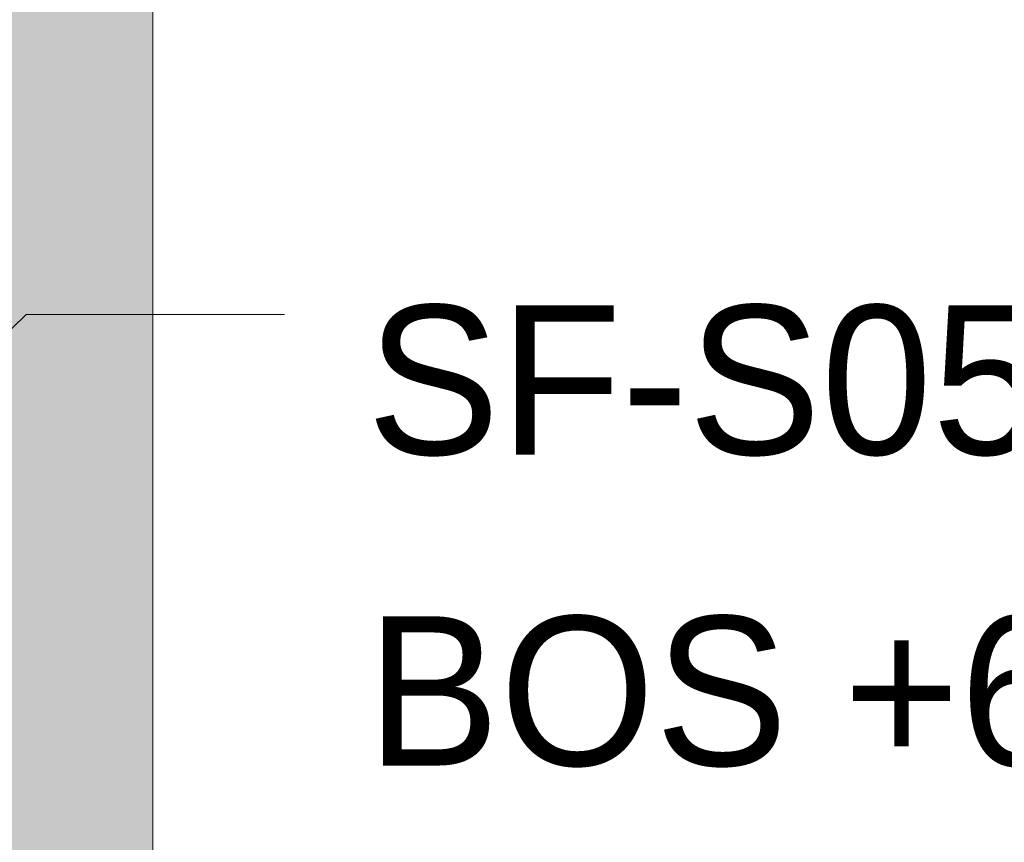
# Model space of a CAD drawing. Header units: millimetres. Extents: x 17 to 413, y 4 to 292.
# Tile 52 of 57: x 189.5 to 197.88, y 238.54 to 245.53. Entities that reach past the tile are written whole.
import ezdxf

# ---------------------------------------------------------------- set-up
doc = ezdxf.new("R2010")
doc.units = ezdxf.units.MM
for name, color, linetype in [('FILL-WHITE', 7, 'Continuous'), ('LINE-CORE', 7, 'Continuous'), ('LINE-INK', 7, 'Continuous'), ('TEXT-INK', 7, 'Continuous')]:
    doc.layers.add(name, color=color, linetype=linetype)

msp = doc.modelspace()

# ---------------------------------------------------------------- hatches: boundary and pattern name
at = {"layer": 'FILL-WHITE', "true_color": 0xffffff}
h = msp.add_hatch(color=7, dxfattribs=at)
h.dxf.hatch_style = 1
h.paths.add_polyline_path([(190.6325, 257.516), (190.6325, 237.0926), (188.3465, 237.0926), (188.3465, 257.516)])
h = msp.add_hatch(color=7, dxfattribs=at)
h.dxf.hatch_style = 1
h.paths.add_polyline_path([(188.3465, 257.516), (190.6325, 257.516), (190.6325, 210.5), (188.3465, 210.5)])
h = msp.add_hatch(color=7, dxfattribs=at)
h.dxf.hatch_style = 1
h.paths.add_polyline_path([(188.3465, 254.904), (190.6325, 254.904), (190.6325, 235.7), (188.3465, 235.7)])
h = msp.add_hatch(color=7, dxfattribs=at)
h.dxf.hatch_style = 1
h.paths.add_polyline_path([(190.6325, 254.904), (190.6325, 235.7), (188.3465, 235.7), (188.3465, 254.904)])

# ---------------------------------------------------------------- linework, layer by layer
at = {"layer": 'LINE-CORE', "lineweight": 5}
for points in [[(190.6325, 257.516), (190.6325, 237.0926), (188.3465, 237.0926), (188.3465, 257.516)], [(188.3465, 257.516), (190.6325, 257.516), (190.6325, 210.5), (188.3465, 210.5)], [(188.3465, 254.904), (190.6325, 254.904), (190.6325, 235.7), (188.3465, 235.7)], [(190.6325, 254.904), (190.6325, 235.7), (188.3465, 235.7), (188.3465, 254.904)]]:
    msp.add_lwpolyline(points, close=True, dxfattribs=at)
at = {"layer": 'LINE-INK', "lineweight": 5}
for p, q in [((180.5544, 234.2376), (189.5544, 243.026)), ((189.5544, 243.026), (191.7544, 243.026))]:
    msp.add_line(p, q, dxfattribs=at)

# ---------------------------------------------------------------- texts
at = {"layer": 'TEXT-INK'}
for s, p in [('SF-S05 152X152X37 UC S355', (192.4544, 241.8353)), ('BOS +6.317 / TOS +6.479', (192.4544, 239.1893))]:
    msp.add_text(s, height=1.27, dxfattribs=at).set_placement(p)

doc.saveas('drawing.dxf')
